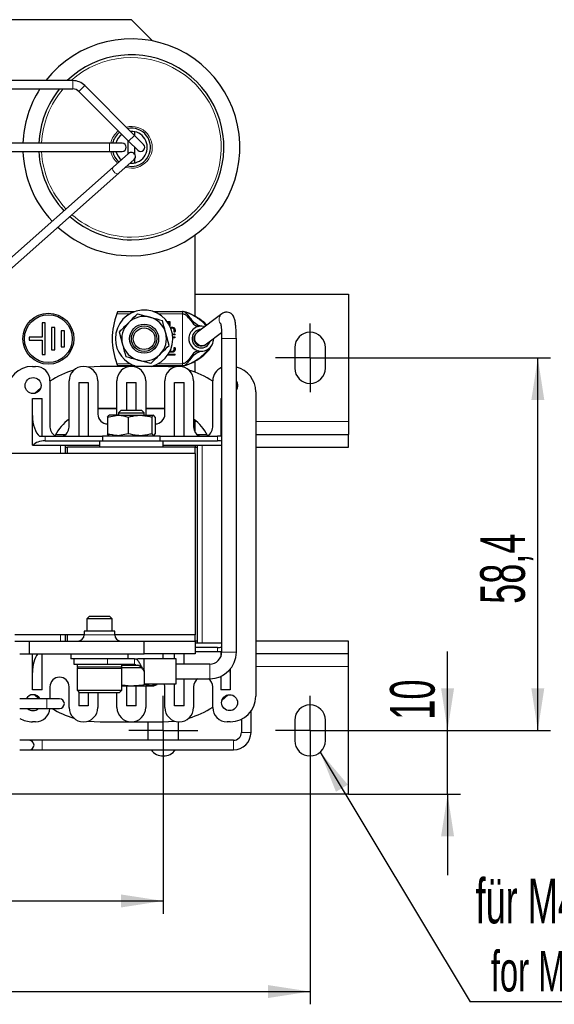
# Model space of a CAD drawing. Header units: millimetres. Extents: x 5 to 418, y 2 to 292.
# Tile 7 of 41: x 116 to 158, y 76 to 153. Entities that reach past the tile are written whole.
import ezdxf

# ---------------------------------------------------------------- set-up
doc = ezdxf.new("R2010")
doc.units = ezdxf.units.MM
doc.layers.add('SLD-0', color=7, linetype='Continuous')
doc.styles.add('SLDTEXTSTYLE0', font='TXT', dxfattribs={"width": 0.605})
doc.dimstyles.new('SLDDIMSTYLE0', dxfattribs={"dimtxt": 3.5, "dimasz": 3.302, "dimexe": 0, "dimexo": 0.0625, "dimgap": 0.875, "dimtad": 1, "dimlfac": 2, "dimrnd": 1e-09, "dimzin": 12, "dimdsep": 46, "dimtxsty": 'SLDTEXTSTYLE0', "dimsah": 1, "dimcen": 0.09, "dimadec": 0, "dimazin": 3, "dimtfac": 1, "dimtofl": 0, "dimtmove": 0, "dimatfit": 3, "dimfxl": 1, "dimfrac": 2, "dimtolj": 1, "dimtzin": 12, "dimarcsym": 0})
doc.dimstyles.new('SLDDIMSTYLE1', dxfattribs={"dimtxt": 0.18, "dimasz": 3.302, "dimexe": 0, "dimexo": 0.0625, "dimgap": 0, "dimtad": 0, "dimtih": 1, "dimtoh": 1, "dimdec": 0, "dimrnd": 1e-09, "dimzin": 0, "dimdsep": 46, "dimtxsty": 'Standard', "dimsah": 1, "dimcen": 0.09, "dimadec": 0, "dimazin": 0, "dimtfac": 3.302, "dimtdec": 0, "dimtofl": 0, "dimtmove": 0, "dimatfit": 3, "dimfxl": 1, "dimfrac": 2, "dimtolj": 1, "dimtzin": 0, "dimarcsym": 0})
doc.dimstyles.new('SLDDIMSTYLE2', dxfattribs={"dimtxt": 3.5, "dimasz": 3.302, "dimexe": 0, "dimexo": 0.0625, "dimgap": 0.875, "dimtad": 1, "dimlfac": 2, "dimrnd": 1e-09, "dimzin": 12, "dimdsep": 46, "dimtxsty": 'SLDTEXTSTYLE0', "dimsah": 1, "dimcen": 0.09, "dimadec": 0, "dimazin": 3, "dimtfac": 1, "dimtmove": 0, "dimatfit": 0, "dimfxl": 1, "dimfrac": 2, "dimtolj": 1, "dimtzin": 12, "dimarcsym": 0})

# ---------------------------------------------------------------- blocks, each defined once
blk = doc.blocks.new('_D_4')
at = {"layer": 'SLD-0', "color": 7}
for p, q in [((82.189, 96.905), (82.189, 83.34)), ((127.189, 96.905), (127.189, 83.34)), ((82.189, 84.34), (127.189, 84.34))]:
    blk.add_line(p, q, dxfattribs=at)
for points in [[(82.189, 84.34), (85.491, 83.832), (85.491, 84.848)], [(127.189, 84.34), (123.887, 84.848), (123.887, 83.832)]]:
    blk.add_solid(points, dxfattribs=at)
at = {"layer": 'SLD-0', "color": 7, "insert": (102.015, 88.852), "char_height": 3.5, "attachment_point": 1, "style": 'SLDTEXTSTYLE0'}
blk.add_mtext('90', dxfattribs=at)
blk = doc.blocks.new('_D_5')
at = {"layer": 'SLD-0', "color": 7}
for p, q in [((70.689, 96.905), (70.689, 76.241)), ((138.689, 95.005), (138.689, 76.241)), ((70.689, 77.241), (138.689, 77.241))]:
    blk.add_line(p, q, dxfattribs=at)
for points in [[(70.689, 77.241), (73.991, 76.733), (73.991, 77.749)], [(138.689, 77.241), (135.387, 77.749), (135.387, 76.733)]]:
    blk.add_solid(points, dxfattribs=at)
at = {"layer": 'SLD-0', "color": 7, "insert": (100.678, 81.753), "char_height": 3.5, "attachment_point": 1, "style": 'SLDTEXTSTYLE0'}
blk.add_mtext('136', dxfattribs=at)
blk = doc.blocks.new('_D_6')
at = {"layer": 'SLD-0', "color": 7}
for p, q in [((149.464, 97.705), (149.464, 103.895)), ((141.389, 97.705), (150.464, 97.705)), ((149.464, 92.705), (149.464, 97.705)), ((141.689, 92.705), (150.464, 92.705)), ((149.464, 92.705), (149.464, 86.355))]:
    blk.add_line(p, q, dxfattribs=at)
for points in [[(149.464, 97.705), (149.972, 101.007), (148.956, 101.007)], [(149.464, 92.705), (148.956, 89.403), (149.972, 89.403)]]:
    blk.add_solid(points, dxfattribs=at)
at = {"layer": 'SLD-0', "color": 7, "insert": (144.952, 98.547), "char_height": 3.5, "attachment_point": 1, "rotation": 90, "style": 'SLDTEXTSTYLE0'}
blk.add_mtext('10', dxfattribs=at)
blk = doc.blocks.new('_D_7')
at = {"layer": 'SLD-0', "color": 7}
for p, q in [((141.389, 126.905), (157.533, 126.905)), ((156.533, 97.705), (156.533, 126.905)), ((141.389, 97.705), (157.533, 97.705))]:
    blk.add_line(p, q, dxfattribs=at)
for points in [[(156.533, 126.905), (156.025, 123.603), (157.041, 123.603)], [(156.533, 97.705), (157.041, 101.007), (156.025, 101.007)]]:
    blk.add_solid(points, dxfattribs=at)
at = {"layer": 'SLD-0', "color": 7, "insert": (152.021, 107.626), "char_height": 3.5, "attachment_point": 1, "rotation": 90, "style": 'SLDTEXTSTYLE0'}
blk.add_mtext('58,4', dxfattribs=at)
blk = doc.blocks.new('SW_NOTE_0_2')
at = {"layer": 'SLD-0', "color": 0}
blk.add_line((14.303, 0), (0, 0), dxfattribs=at)
at = {"layer": 'SLD-0', "color": 0, "attachment_point": 1, "style": 'SLDTEXTSTYLE0'}
for s, insert, char_height in [('für M4', (0.417, 9.646), 3.5), ('for M4', (1.608, 3.981), 3.175)]:
    blk.add_mtext(s, dxfattribs=dict(at, insert=insert, char_height=char_height))
blk = doc.blocks.new('SW_CENTERMARKSYMBOL_0')
at = {"layer": 'SLD-0', "color": 0}
for p, q in [((0, 1.5), (0, 2.7)), ((0, 0), (0, 1.5)), ((-1.5, 0), (-2.7, 0)), ((0, 0), (-1.5, 0)), ((0, 0), (0, -1.5)), ((0, 0), (1.5, 0)), ((1.5, 0), (2.7, 0)), ((0, -1.5), (0, -2.7))]:
    blk.add_line(p, q, dxfattribs=at)
blk = doc.blocks.new('SW_CENTERMARKSYMBOL_2')
at = {"layer": 'SLD-0', "color": 0}
for p, q in [((0, 1.5), (0, 2.7)), ((0, 0), (0, 1.5)), ((-1.5, 0), (-2.7, 0)), ((0, 0), (-1.5, 0)), ((0, 0), (0, -1.5)), ((0, 0), (1.5, 0)), ((1.5, 0), (2.7, 0)), ((0, -1.5), (0, -2.7))]:
    blk.add_line(p, q, dxfattribs=at)
blk = doc.blocks.new('SW_CENTERMARKSYMBOL_3')
at = {"layer": 'SLD-0', "color": 0}
for p, q in [((0, 1.5), (0, 2.7)), ((0, 0), (0, 1.5)), ((-1.5, 0), (-2.7, 0)), ((0, 0), (-1.5, 0)), ((0, 0), (0, -1.5)), ((0, 0), (1.5, 0)), ((1.5, 0), (2.7, 0)), ((0, -1.5), (0, -2.7))]:
    blk.add_line(p, q, dxfattribs=at)
blk = doc.blocks.new('SW_CENTERMARKSYMBOL_7')
at = {"layer": 'SLD-0', "color": 0}
for p, q in [((0, 1.5), (0, 2.7)), ((0, 0), (0, 1.5)), ((-1.5, 0), (-2.7, 0)), ((0, 0), (-1.5, 0)), ((0, 0), (0, -1.5)), ((0, 0), (1.5, 0)), ((1.5, 0), (2.7, 0)), ((0, -1.5), (0, -2.7))]:
    blk.add_line(p, q, dxfattribs=at)
blk = doc.blocks.new('SW_CENTERMARKSYMBOL_8')
at = {"layer": 'SLD-0', "color": 0}
for p, q in [((0, 1.5), (0, 2.7)), ((0, 0), (0, 1.5)), ((-1.5, 0), (-2.7, 0)), ((0, 0), (-1.5, 0)), ((0, 0), (0, -1.5)), ((0, 0), (1.5, 0)), ((1.5, 0), (2.7, 0)), ((0, -1.5), (0, -2.7))]:
    blk.add_line(p, q, dxfattribs=at)

msp = doc.modelspace()

# ---------------------------------------------------------------- linework, layer by layer
at = {"color": 7, "linetype": 'Continuous', "lineweight": 25}
for p, q in [((124.6888, 153.4047), (84.6888, 153.4047)), ((126.3534, 151.7401), (124.6888, 153.4047)), ((120.0996, 148.6297), (89.278, 148.6297)), ((124.9365, 144.3416), (121.0365, 148.2416)), ((89.278, 147.9797), (120.0996, 147.9797)), ((120.5769, 147.782), (124.4769, 143.882)), ((125.6436, 143.6345), (124.9365, 144.3416)), ((124.9388, 144.6294), (124.9388, 144.3393)), ((122.9638, 143.7297), (106.4138, 143.7297)), ((123.9638, 143.7297), (122.9638, 143.7297)), ((124.4388, 142.8924), (124.4388, 143.92)), ((124.4769, 143.882), (125.184, 143.1749)), ((106.4138, 143.0797), (122.9638, 143.0797)), ((122.9638, 143.0797), (123.9638, 143.0797)), ((124.4733, 142.9229), (123.2644, 141.8516)), ((124.9388, 143.42), (124.9388, 142.8873)), ((123.6956, 141.3651), (124.9044, 142.4364)), ((124.5908, 142.1585), (124.6888, 142.1547)), ((124.9388, 142.472), (124.9388, 142.1799)), ((123.2644, 141.8516), (113.7285, 133.4003)), ((114.1596, 132.9138), (123.6956, 141.3651)), ((124.3485, 141.9438), (124.6888, 141.9047)), ((129.6888, 130.1408), (129.6888, 136.5308)), ((129.6888, 131.9047), (141.6888, 131.9047)), ((141.6888, 131.9047), (141.6888, 121.9047)), ((123.6159, 130.5297), (124.9493, 130.5297)), ((126.4283, 130.5297), (128.6888, 130.5297)), ((117.9388, 129.6547), (117.6888, 129.6547)), ((117.6888, 129.6547), (117.6888, 128.5297)), ((117.9388, 127.1547), (117.9388, 129.6547)), ((125.1745, 130.3588), (126.1493, 130.093)), ((127.498, 129.7423), (127.7132, 129.7423)), ((127.5362, 129.6891), (127.6606, 129.6891)), ((127.6606, 129.6891), (127.6606, 129.4885)), ((127.7132, 129.7423), (127.7132, 129.3868)), ((131.7861, 130.3622), (129.8739, 128.9066)), ((118.6888, 129.2797), (118.4388, 129.2797)), ((118.4388, 129.2797), (118.4388, 127.5297)), ((118.6888, 127.5297), (118.6888, 129.2797)), ((119.4388, 129.0297), (119.1888, 129.0297)), ((119.1888, 129.0297), (119.1888, 127.7797)), ((119.4388, 127.7797), (119.4388, 129.0297)), ((123.7393, 128.9363), (123.9965, 127.9593)), ((127.8466, 129.2977), (127.921, 129.2977)), ((127.921, 129.2226), (127.8466, 129.2226)), ((128.0337, 128.961), (128.0337, 129.1106)), ((128.1089, 129.1106), (128.1089, 128.961)), ((129.8739, 128.9066), (129.8156, 128.8622)), ((130.5704, 127.9915), (131.7522, 128.8911)), ((117.6888, 128.5297), (116.6888, 128.5297)), ((116.6888, 128.5297), (116.6888, 128.2797)), ((116.6888, 128.2797), (117.6888, 128.2797)), ((117.6888, 128.2797), (117.6888, 127.1547)), ((127.6383, 127.873), (127.3812, 128.8501)), ((127.9342, 128.5484), (128.0713, 128.5484)), ((128.0713, 128.4733), (127.9378, 128.4733)), ((128.0337, 128.7739), (128.0713, 128.7739)), ((128.0713, 128.6987), (128.0337, 128.6987)), ((131.7638, 128.4114), (131.7638, 103.8297)), ((132.9138, 103.8297), (132.9138, 128.4114)), ((118.4388, 127.5297), (118.6888, 127.5297)), ((119.1888, 127.7797), (119.4388, 127.7797)), ((127.921, 127.349), (127.6758, 127.349)), ((127.7139, 127.4241), (127.921, 127.4241)), ((128.0337, 127.5368), (128.0337, 127.6864)), ((128.1089, 127.6864), (128.1089, 127.5368)), ((130.5121, 127.9471), (130.5704, 127.9915)), ((137.4888, 127.7047), (137.4888, 126.1047)), ((139.8888, 126.1047), (139.8888, 127.7047)), ((117.6888, 127.1547), (117.9388, 127.1547)), ((126.2031, 126.4505), (125.2284, 126.7163)), ((128.0713, 127.1243), (127.539, 127.1243)), ((127.5888, 127.1994), (128.0713, 127.1994)), ((129.6888, 125.7698), (129.6888, 126.6609)), ((116.9388, 126.2297), (117.1888, 126.2297)), ((122.2388, 126.2297), (121.3023, 126.1693)), ((127.1388, 126.2297), (122.2388, 126.2297)), ((124.9493, 126.2797), (123.6159, 126.2797)), ((128.6888, 126.2797), (126.4283, 126.2797)), ((128.0754, 126.1693), (127.1388, 126.2297)), ((118.3138, 125.1047), (118.3138, 121.4797)), ((119.8138, 121.4797), (119.8138, 125.1047)), ((122.0638, 125.1047), (122.0638, 122.4797)), ((123.5638, 122.4797), (123.5638, 125.1047)), ((125.8138, 125.1047), (125.8138, 122.4797)), ((127.3138, 122.4797), (127.3138, 125.1047)), ((129.5638, 125.1047), (129.5638, 121.4797)), ((131.0638, 121.4797), (131.0638, 125.1047)), ((117.5897, 124.5578), (117.1002, 124.1147)), ((120.5638, 124.9797), (121.3138, 124.9797)), ((120.5638, 124.9797), (120.5638, 120.7547)), ((121.3138, 124.9797), (121.3138, 120.7547)), ((124.3138, 124.9797), (125.0638, 124.9797)), ((124.3138, 124.9797), (124.3138, 122.8047)), ((125.0638, 122.8047), (125.0638, 124.9797)), ((128.0638, 120.7547), (128.0638, 124.9797)), ((128.0638, 124.9797), (128.8138, 124.9797)), ((128.8138, 120.7547), (128.8138, 124.9797)), ((116.9388, 122.3774), (116.9388, 123.7297)), ((116.9388, 123.7297), (117.6888, 123.7297)), ((117.6888, 120.7547), (117.6888, 123.7297)), ((131.6888, 123.7297), (131.6888, 120.7547)), ((131.6888, 123.7297), (131.7638, 123.7297)), ((134.4388, 124.2297), (134.4388, 100.3797)), ((122.2388, 122.9297), (122.0638, 122.9258)), ((123.5638, 122.9297), (122.2388, 122.9297)), ((123.9036, 122.8047), (123.6888, 122.5899)), ((123.9036, 122.8047), (125.4741, 122.8047)), ((125.6888, 122.5899), (125.4741, 122.8047)), ((127.1388, 122.9297), (125.8138, 122.9297)), ((127.3138, 122.9258), (127.1388, 122.9297)), ((116.9388, 120.0547), (116.9388, 122.3774)), ((122.8267, 122.2484), (123.632, 122.4047)), ((122.8267, 122.2484), (122.9524, 122.4047)), ((122.8267, 122.2484), (122.8267, 120.961)), ((123.632, 122.4047), (122.9389, 122.4047)), ((123.5601, 122.4047), (123.5638, 122.4797)), ((123.632, 122.4047), (125.3684, 122.4047)), ((123.6888, 122.5899), (123.6888, 122.4047)), ((123.6888, 122.5899), (125.6888, 122.5899)), ((124.4373, 122.2484), (124.4373, 120.961)), ((125.3684, 122.4047), (126.4252, 122.4047)), ((125.6888, 122.4047), (125.6888, 122.5899)), ((125.8138, 122.4797), (125.8176, 122.4047)), ((126.2994, 122.2484), (126.2994, 120.961)), ((126.551, 122.2484), (126.4252, 122.4047)), ((126.551, 122.2484), (126.551, 120.961)), ((129.6888, 121.0651), (129.6888, 122.0115)), ((141.6888, 121.9047), (141.6888, 120.9047)), ((117.5029, 120.7547), (117.9388, 120.7547)), ((117.9388, 120.7547), (122.4388, 120.7547)), ((117.9388, 120.4047), (122.1888, 120.4047)), ((118.7604, 120.9047), (119.5454, 120.9047)), ((122.1888, 120.4047), (122.1888, 119.9047)), ((122.1888, 120.4047), (126.8669, 120.4047)), ((122.4388, 120.8047), (122.4388, 120.4047)), ((122.4388, 120.8047), (126.9388, 120.8047)), ((124.4373, 120.961), (123.632, 120.8047)), ((126.2994, 120.961), (126.4252, 120.8047)), ((126.8669, 120.4047), (127.1888, 120.4047)), ((126.9388, 120.4047), (126.9388, 120.8047)), ((126.9388, 120.7547), (131.4388, 120.7547)), ((127.1888, 119.9047), (127.1888, 120.4047)), ((127.1888, 120.4047), (131.4388, 120.4047)), ((129.8323, 120.9047), (130.6172, 120.9047)), ((131.7638, 120.7547), (131.4388, 120.7547)), ((134.4388, 120.9047), (141.6888, 120.9047)), ((141.6888, 119.9047), (141.6888, 120.9047)), ((116.9388, 120.0547), (117.0021, 120.0547)), ((117.0021, 120.0547), (122.1888, 120.0547)), ((119.5388, 119.4047), (119.5388, 120.0547)), ((119.5388, 119.9047), (119.6888, 119.9047)), ((119.6888, 119.4047), (119.6888, 119.9047)), ((129.6888, 119.9047), (119.6888, 119.9047)), ((127.1888, 120.0547), (131.7638, 120.0547)), ((129.6888, 120.0547), (129.6888, 119.9047)), ((129.6888, 119.9047), (129.8388, 119.9047)), ((129.6888, 119.4047), (129.6888, 119.9047)), ((129.8388, 120.0547), (129.8388, 104.5547)), ((134.4388, 119.9047), (141.6888, 119.9047)), ((129.6888, 119.4047), (113.9388, 119.4047)), ((129.6888, 119.4047), (129.6888, 105.2047)), ((121.4036, 106.6547), (121.1888, 106.4399)), ((121.4036, 106.6547), (122.9741, 106.6547)), ((123.1888, 106.4399), (122.9741, 106.6547)), ((121.1888, 106.4399), (121.1888, 105.4797)), ((123.1888, 106.4399), (121.1888, 106.4399)), ((123.1888, 105.4797), (123.1888, 106.4399)), ((120.9938, 105.2047), (115.5638, 105.2047)), ((119.5388, 104.7047), (119.5388, 105.2047)), ((119.6888, 104.7047), (119.6888, 105.2047)), ((120.9938, 105.4797), (120.9938, 105.2047)), ((123.3838, 105.4797), (120.9938, 105.4797)), ((123.3838, 105.2047), (123.3838, 105.4797)), ((129.6888, 105.2047), (123.3838, 105.2047)), ((129.6888, 104.7047), (129.6888, 105.2047)), ((115.5638, 104.7047), (116.6888, 104.7047)), ((116.6888, 104.7047), (125.6888, 104.7047)), ((116.6888, 104.7047), (116.6888, 103.7047)), ((125.6888, 103.7047), (125.6888, 104.7047)), ((125.6888, 104.7047), (129.6888, 104.7047)), ((129.6888, 104.7047), (129.6888, 103.7047)), ((129.8388, 104.7047), (129.6888, 104.7047)), ((131.7638, 104.5547), (129.6888, 104.5547)), ((131.4388, 104.2047), (129.6888, 104.2047)), ((141.6888, 104.7047), (134.4388, 104.7047)), ((141.6888, 103.7047), (141.6888, 104.7047)), ((115.9388, 103.7047), (116.6888, 103.7047)), ((116.6888, 103.7047), (125.6888, 103.7047)), ((116.9388, 102.2319), (116.9388, 103.7047)), ((117.6888, 100.8797), (117.6888, 103.7047)), ((119.9388, 103.7047), (119.9388, 103.3047)), ((124.4388, 103.3047), (124.4388, 103.7047)), ((129.6888, 103.7047), (125.6888, 103.7047)), ((127.1888, 103.3047), (127.1888, 103.7047)), ((128.0638, 103.3047), (128.0638, 103.7047)), ((128.8138, 102.9047), (128.8138, 103.7047)), ((131.4388, 103.8547), (129.6888, 103.8547)), ((131.7638, 103.8547), (131.4388, 103.8547)), ((131.6888, 103.8547), (131.6888, 103.4648)), ((141.6888, 103.7047), (134.4388, 103.7047)), ((141.6888, 102.7047), (141.6888, 103.7047)), ((122.1888, 103.3047), (119.9388, 103.3047)), ((120.1888, 103.3047), (120.1888, 102.9047)), ((120.1888, 102.9047), (122.8162, 102.9047)), ((120.4388, 102.9047), (120.4388, 102.6547)), ((122.1888, 102.6547), (120.4388, 102.6547)), ((123.795, 103.3047), (122.1888, 103.3047)), ((123.9388, 102.6547), (122.1888, 102.6547)), ((122.8162, 102.9047), (124.9394, 102.9047)), ((124.9394, 103.3047), (123.795, 103.3047)), ((123.9388, 102.6547), (123.9388, 102.9047)), ((124.6888, 102.8047), (123.9388, 102.8047)), ((125.2575, 102.8047), (124.6888, 102.8047)), ((124.9394, 102.9047), (125.052, 102.8807)), ((125.6788, 103.3047), (125.1888, 103.3047)), ((128.1888, 103.3047), (125.6788, 103.3047)), ((128.1888, 101.3554), (128.1888, 103.3047)), ((130.8388, 102.9047), (128.1888, 102.9047)), ((141.6888, 92.7047), (141.6888, 102.7047)), ((116.9388, 100.8797), (116.9388, 102.2319)), ((120.4388, 102.5547), (120.4388, 100.8547)), ((125.4782, 102.6047), (123.9254, 102.6047)), ((123.9388, 100.8547), (123.9388, 102.5547)), ((125.6762, 102.383), (125.6529, 102.416)), ((125.6888, 102.3712), (125.6888, 101.3554)), ((131.6888, 101.9368), (131.6888, 100.8797)), ((132.4388, 102.5084), (132.4388, 102.2319)), ((132.4388, 102.2319), (132.4388, 100.8797)), ((118.3138, 101.1297), (118.3138, 100.1797)), ((119.8138, 99.5047), (119.8138, 101.1297)), ((123.9388, 101.2759), (124.6888, 101.2047)), ((123.9388, 101.2047), (124.6888, 101.2047)), ((124.3138, 101.2047), (124.3138, 99.6297)), ((124.6888, 101.2047), (126.2044, 101.2047)), ((125.0638, 99.6297), (125.0638, 101.2047)), ((125.6888, 101.3554), (128.1888, 101.3554)), ((125.6992, 101.3554), (125.6992, 101.3032)), ((126.2044, 101.2047), (125.6992, 101.3032)), ((125.8176, 101.2047), (125.8138, 101.1297)), ((125.8138, 101.1297), (125.8138, 99.5047)), ((126.7095, 101.3032), (126.2044, 101.2047)), ((126.2044, 101.2047), (126.4388, 101.2047)), ((126.4388, 101.2047), (126.7095, 101.3032)), ((126.7095, 101.3554), (126.7095, 101.3032)), ((127.3138, 101.1297), (127.279, 101.3554)), ((127.3138, 99.5047), (127.3138, 101.1297)), ((128.0638, 99.6297), (128.0638, 101.3554)), ((128.1888, 101.7547), (130.8388, 101.7547)), ((128.8138, 99.6297), (128.8138, 101.7547)), ((129.5638, 101.1297), (129.5638, 99.5047)), ((131.0638, 99.5047), (131.0638, 101.1297)), ((117.6888, 100.8797), (116.9388, 100.8797)), ((117.1002, 100.4947), (117.4388, 100.1797)), ((120.4388, 100.8547), (120.6388, 100.6547)), ((120.4388, 100.8547), (123.9388, 100.8547)), ((120.5638, 100.7297), (120.5638, 99.6297)), ((123.7388, 100.6547), (120.6388, 100.6547)), ((121.3138, 100.6547), (121.3138, 99.6297)), ((122.0638, 100.6547), (122.0638, 99.5047)), ((123.5638, 99.5047), (123.5638, 100.6547)), ((123.7388, 100.6547), (123.9388, 100.8547)), ((132.4388, 100.8797), (131.6888, 100.8797)), ((131.7879, 100.0515), (132.2775, 100.4947)), ((118.0638, 100.1797), (115.9388, 100.1797)), ((119.0638, 100.1797), (118.0638, 100.1797)), ((121.3138, 99.6297), (120.5638, 99.6297)), ((125.0638, 99.6297), (124.3138, 99.6297)), ((128.8138, 99.6297), (128.0638, 99.6297)), ((115.9388, 99.4297), (118.0638, 99.4297)), ((118.0638, 99.4297), (119.0638, 99.4297)), ((134.0638, 97.5547), (134.0638, 99.2137)), ((117.1888, 98.3797), (116.9388, 98.3797)), ((121.3023, 98.44), (122.2388, 98.3797)), ((122.2388, 98.3797), (127.1388, 98.3797)), ((125.9888, 98.3797), (125.9888, 96.9297)), ((127.1388, 98.3797), (128.0754, 98.44)), ((128.3888, 96.9297), (128.3888, 98.3808)), ((132.4388, 98.3797), (132.1888, 98.3797)), ((133.3138, 98.5812), (133.3138, 97.5547)), ((137.4888, 98.5047), (137.4888, 96.9047)), ((139.8888, 96.9047), (139.8888, 98.5047)), ((116.6888, 96.9297), (115.9388, 96.9297)), ((117.6888, 96.9297), (116.6888, 96.9297)), ((132.6888, 96.9297), (117.6888, 96.9297)), ((115.9435, 96.1797), (116.6888, 96.1797)), ((116.6888, 96.1797), (117.6888, 96.1797)), ((117.6888, 96.1797), (132.6888, 96.1797)), ((141.6888, 92.7047), (67.6888, 92.7047))]:
    msp.add_line(p, q, dxfattribs=at)
at = {"color": 7, "linetype": 'Continuous', "lineweight": 18}
for p, q in [((120.0996, 147.9797), (120.0996, 148.6297)), ((120.5769, 147.782), (121.0365, 148.2416)), ((124.4769, 143.882), (124.9365, 144.3416)), ((122.9638, 143.7297), (122.9638, 143.4047)), ((122.9638, 143.4047), (122.9638, 143.0797)), ((124.5809, 130.363), (123.5493, 130.363)), ((128.6888, 130.363), (126.7967, 130.363)), ((128.6888, 126.4463), (128.6888, 130.363)), ((132.4138, 128.4114), (131.7638, 128.4114)), ((132.9138, 128.4114), (132.4138, 128.4114)), ((123.5493, 126.4463), (124.5809, 126.4463)), ((126.7967, 126.4463), (128.6888, 126.4463)), ((123.5638, 122.9047), (122.0638, 122.9047)), ((127.3138, 122.9047), (125.8138, 122.9047)), ((129.6888, 121.9047), (129.8127, 121.9047)), ((134.4388, 121.9047), (141.6888, 121.9047)), ((117.9388, 120.4047), (117.9388, 120.7547)), ((131.4388, 120.4047), (131.4388, 120.7547)), ((119.1388, 120.0547), (119.1388, 119.4047)), ((130.2388, 104.5547), (130.2388, 120.0547)), ((119.1388, 105.2047), (119.1388, 104.7047)), ((123.3838, 105.2047), (120.9938, 105.2047)), ((131.4388, 104.2047), (131.4388, 103.8547)), ((132.4138, 103.8297), (131.7638, 103.8297)), ((132.9138, 103.8297), (132.4138, 103.8297)), ((122.8162, 102.9047), (122.8162, 103.3047)), ((124.9394, 103.3047), (124.9394, 102.9047)), ((130.8388, 102.2547), (130.8388, 102.9047)), ((141.6888, 102.7047), (134.4388, 102.7047)), ((123.9388, 102.5547), (120.4388, 102.5547)), ((125.6529, 102.416), (125.6562, 102.4552)), ((125.6788, 102.4316), (125.6788, 102.4201)), ((130.8388, 101.7547), (130.8388, 102.2547)), ((118.0638, 99.4297), (118.0638, 100.1797)), ((134.0638, 97.5547), (133.3138, 97.5547)), ((117.6888, 96.1797), (117.6888, 96.9297)), ((132.6888, 96.1797), (132.6888, 96.9297))]:
    msp.add_line(p, q, dxfattribs=at)
at = {"color": 7, "linetype": 'Continuous', "lineweight": 18, "flags": 128}
for points in [[(123.2644, 141.8516), (123.2293, 141.8001), (123.2187, 141.709), (123.2479, 141.6025), (123.3125, 141.497), (123.4025, 141.4084)], [(123.4025, 141.4084), (123.5044, 141.3502), (123.6025, 141.3314), (123.682, 141.3547), (123.6956, 141.3651)], [(124.2224, 141.832), (124.2463, 141.8252), (124.6888, 141.7643)]]:
    msp.add_lwpolyline(points, dxfattribs=at)
at = {"color": 7, "linetype": 'Continuous', "lineweight": 25, "flags": 128}
for points in [[(132.9138, 125.0688), (132.9662, 124.9688), (133.0138, 124.7297)], [(133.0138, 124.7297), (132.9662, 124.4905), (132.9138, 124.3906)]]:
    msp.add_lwpolyline(points, dxfattribs=at)
at = {"color": 7, "linetype": 'Continuous', "lineweight": 25}
for centre, radius in [((118.1888, 128.4047), 2), ((118.1888, 128.4047), 1.875), ((125.6888, 128.4047), 1.1387), ((125.6888, 128.4047), 1), ((125.6888, 128.4047), 0.85), ((116.9888, 124.7297), 0.625), ((132.3888, 99.8797), 0.625)]:
    msp.add_circle(centre, radius, dxfattribs=at)
for centre, radius, start, end in [((124.6888, 143.4047), 8.5, 270, 142.069448), ((124.6888, 143.4047), 7.25, 270, 133.888551), ((120.0996, 147.3047), 1.325, 45, 90), ((124.6888, 143.4047), 8.5, 147.436412, 177.808745), ((124.6888, 143.4047), 7.25, 140.873514, 177.430708), ((120.0996, 147.3047), 0.675, 45, 90), ((124.6888, 143.4047), 1.5, 127.813376, 167.486675), ((124.6888, 143.4047), 1.25, 126.366007, 164.929938), ((124.6888, 143.4047), 1.5, 270, 101.052367), ((124.6888, 143.4047), 1.25, 270, 92.923524), ((123.9638, 143.4047), 0.325, 0, 90), ((125.4138, 143.4047), 0.325, 225, 45), ((124.6888, 143.4047), 8.5, 182.191255, 223.015909), ((124.6888, 143.4047), 7.25, 182.569292, 223.268876), ((124.6888, 143.4047), 1.5, 192.513325, 229.88951), ((124.6888, 143.4047), 1.25, 195.070062, 231.573343), ((123.9638, 143.4047), 0.325, 270, 0), ((124.6888, 142.6797), 0.325, 23.95069, 131.549105), ((124.6888, 142.6797), 0.325, 311.549105, 23.95069), ((124.6888, 143.4047), 7.25, 228.421951, 270), ((124.6888, 143.4047), 8.5, 227.407392, 270), ((125.6888, 128.4047), 2.25, 284.835112, 180), ((128.6888, 128.4047), 5.5, 159.14154, 200.85846), ((125.6888, 128.4047), 1.75, 134.745224, 194.745224), ((125.6888, 128.4047), 1.75, 74.745224, 134.745224), ((125.6888, 128.4047), 1.75, 14.745224, 74.745224), ((130.1638, 128.4047), 0.975, 73.417091, 180), ((130.1638, 128.4047), 0.725, 89.754763, 344.801789), ((138.6888, 127.7047), 1.2, 0, 180), ((125.6888, 128.4047), 2.25, 180, 255.164888), ((125.6888, 128.4047), 1.75, 314.745224, 14.745224), ((130.1638, 128.4047), 0.975, 180, 1.139461), ((130.1638, 128.4047), 0.575, 127.278276, 307.278276), ((125.6888, 128.4047), 1.75, 194.745224, 254.745224), ((125.6888, 128.4047), 1.75, 254.745224, 314.745224), ((116.9388, 124.2297), 2, 90, 180), ((117.1888, 125.1047), 1.125, 0, 90), ((122.2388, 118.9297), 7.3, 106.406259, 122.52525), ((120.9388, 125.1047), 1.125, 0, 180), ((124.6888, 125.1047), 1.125, 0, 180), ((128.4388, 125.1047), 1.125, 360, 180), ((127.1388, 118.9297), 7.3, 57.47475, 73.593741), ((132.1888, 125.1047), 1.125, 112.196101, 180), ((132.4388, 124.2297), 2, 0, 76.260965), ((138.6888, 126.1047), 1.2, 180, 0), ((122.2388, 118.9297), 4, 127.318845, 151.843234), ((122.8138, 122.4797), 0.75, 180, 270.981554), ((126.5638, 122.4797), 0.75, 269.018446, 360), ((127.1388, 118.9297), 4, 28.156766, 52.681155), ((119.0638, 121.4797), 0.75, 180, 255.164888), ((119.0638, 121.4797), 0.75, 284.835112, 0), ((130.3138, 121.4797), 0.75, 180, 255.164888), ((130.3138, 121.4797), 0.75, 284.835112, 360), ((120.4938, 105.2047), 0.5, 270, 0), ((123.8838, 105.2047), 0.5, 180, 270), ((130.8388, 103.8297), 0.925, 270, 0), ((130.8388, 103.8297), 2.075, 270, 0), ((120.5388, 102.5547), 0.1, 90, 180), ((123.8388, 102.5547), 0.1, 0, 90), ((119.0638, 101.1297), 0.75, 0, 180), ((130.3138, 101.1297), 0.75, 123.55731, 180), ((130.3138, 101.1297), 0.75, 360, 56.44269), ((116.9888, 99.8797), 0.625, 28.685402, 151.314598), ((132.4388, 100.3797), 2, 270, 0), ((119.0638, 99.8047), 0.375, 270, 90), ((138.6888, 98.5047), 1.2, 0, 180), ((116.9888, 99.8797), 0.625, 226.05448, 313.94552), ((117.1888, 99.5047), 1.125, 270, 356.177446), ((122.2388, 105.6797), 7.3, 238.88861, 253.593741), ((120.9388, 99.5047), 1.125, 180, 0), ((124.6888, 99.5047), 1.125, 180, 0), ((128.4388, 99.5047), 1.125, 180, 360), ((127.1388, 105.6797), 7.3, 286.406259, 302.52525), ((132.1888, 99.5047), 1.125, 180, 270), ((116.9388, 100.3797), 2, 240, 270), ((132.6888, 97.5547), 0.625, 270, 0), ((132.6888, 97.5547), 1.375, 270, 0), ((116.6888, 96.5547), 0.375, 270, 90), ((138.6888, 96.9047), 1.2, 180, 0), ((127.1888, 96.9047), 1.2, 217.1689, 322.8311)]:
    msp.add_arc(centre, radius, start, end, dxfattribs=at)
at = {"color": 7, "linetype": 'Continuous', "lineweight": 18}
for centre, radius, start, end in [((124.6888, 143.4047), 7.0395, 270, 132.077445), ((124.6888, 143.4047), 7.0395, 139.465661, 177.353827), ((124.6888, 143.4047), 1.6403, 128.431028, 168.572322), ((124.6888, 143.4047), 1.6403, 270, 104.292139), ((124.6888, 143.4047), 7.0395, 182.646173, 223.320317), ((124.6888, 143.4047), 1.6403, 191.427678, 229.171547), ((124.6888, 143.4047), 7.0395, 228.6285, 270), ((132.1346, 129.9099), 0.5709, 127.277539, 211.409169), ((130.2261, 128.452), 0.575, 127.77106, 306.785493)]:
    msp.add_arc(centre, radius, start, end, dxfattribs=at)
at = {"color": 7, "linetype": 'Continuous', "lineweight": 25}
for centre, major_axis, ratio, start_param, end_param in [((117.9388, 122.3774), (0, 1.803), 0.5546218, 1.5707963, 2.6905658), ((117.9388, 119.8662), (1, 0), 0.5384615, 1.5707963, 2.7840215), ((131.4388, 119.8662), (1, 0), 0.5384615, 1.2397846, 1.5707963), ((131.4388, 104.7431), (1, 0), 0.5384615, 4.712389, 5.0434007), ((117.9388, 102.2319), (0, 1.803), 0.5546218, 0.6149423, 1.5707963), ((131.4388, 102.2319), (0, 1.803), 0.5546218, 4.712389, 4.8591138)]:
    msp.add_ellipse(centre, major_axis=major_axis, ratio=ratio, start_param=start_param, end_param=end_param, dxfattribs=at)
for points, knots in [([(123.6159, 130.5297), (123.6152, 130.528), (123.6138, 130.5247), (123.6032, 130.4992), (123.5877, 130.4611), (123.5688, 130.4137), (123.5555, 130.3792), (123.5493, 130.363)], [0, 0, 0, 0, 0.1951654, 0.3900866, 0.5916711, 0.80804, 1, 1, 1, 1]), ([(130.1638, 129.3797), (130.0146, 129.4227), (129.7151, 129.509), (129.3993, 129.9195), (129.1441, 130.2652), (128.9184, 130.4599), (128.7874, 130.5207), (128.7203, 130.5268), (128.6888, 130.5297)], [0, 0, 0, 0, 0.2991717, 0.6003968, 0.8491268, 0.9362632, 0.9700471, 1, 1, 1, 1]), ([(130.5458, 129.4181), (130.4758, 129.4973), (130.2119, 129.796), (129.7925, 130.0795), (129.3441, 130.3321), (129.1039, 130.4381), (128.9219, 130.4952), (128.8036, 130.5231), (128.7242, 130.5276), (128.6888, 130.5297)], [0, 0, 0, 0, 0.1536917, 0.5795139, 0.7371045, 0.8658368, 0.9198747, 0.9642775, 1, 1, 1, 1]), ([(130.598, 129.4578), (130.5884, 129.4717), (130.4382, 129.6881), (129.9477, 130.0041), (129.385, 130.3382), (129.0511, 130.4506), (128.9644, 130.4798)], [0, 0, 0, 0, 0.0323707, 0.5049366, 0.8714742, 1, 1, 1, 1]), ([(132.9138, 128.4114), (132.9134, 128.4845), (132.9123, 128.6982), (132.8997, 129.0457), (132.8718, 129.422), (132.8279, 129.7515), (132.7785, 129.9722), (132.7, 130.1596), (132.5891, 130.3133), (132.418, 130.439), (132.1931, 130.5007), (131.9617, 130.4729), (131.8398, 130.3961), (131.7861, 130.3622)], [0, 0, 0, 0, 0.0651535, 0.1902371, 0.3166285, 0.4464654, 0.5884337, 0.6612842, 0.7253618, 0.7920759, 0.8622593, 0.9393192, 1, 1, 1, 1]), ([(123.7393, 128.9363), (123.783, 128.9797), (124.0166, 129.2112), (124.2595, 129.4519), (124.4569, 129.6476)], [0, 0, 0, 0, 0.1873629, 1, 1, 1, 1]), ([(124.4569, 129.6476), (124.5087, 129.6989), (124.7515, 129.9395), (124.9882, 130.1742), (125.1745, 130.3588)], [0, 0, 0, 0, 0.213336, 1, 1, 1, 1]), ([(126.1493, 130.093), (126.1724, 130.0867), (126.5015, 129.9969), (126.8241, 129.909), (127.124, 129.8272)], [0, 0, 0, 0, 0.0701742, 1, 1, 1, 1]), ([(127.3812, 128.8501), (127.3751, 128.8732), (127.2883, 129.2032), (127.2032, 129.5265), (127.124, 129.8272)], [0, 0, 0, 0, 0.0701742, 1, 1, 1, 1]), ([(128.6888, 130.363), (128.7202, 130.3603), (128.786, 130.3548), (128.8757, 130.3153), (128.9598, 130.2608), (129.1484, 130.0958), (129.3676, 129.7961), (129.6371, 129.4257), (129.8636, 129.3828), (129.9762, 129.3614)], [0, 0, 0, 0, 0.0324222, 0.0681322, 0.1096961, 0.1578891, 0.4074286, 0.7056082, 1, 1, 1, 1]), ([(127.742, 129.2665), (127.7422, 129.2666), (127.7589, 129.2822), (127.7965, 129.2943), (127.8328, 129.2968), (127.8466, 129.2977)], [0, 0, 0, 0, 0.0058784, 0.6209639, 1, 1, 1, 1]), ([(127.8466, 129.2226), (127.8338, 129.2217), (127.8087, 129.2199), (127.7878, 129.2059), (127.7775, 129.199)], [0, 0, 0, 0, 0.5079829, 1, 1, 1, 1]), ([(127.921, 129.2977), (127.942, 129.296), (127.984, 129.2925), (128.0388, 129.2603), (128.0827, 129.2134), (128.1062, 129.1602), (128.1082, 129.124), (128.1089, 129.1106)], [0, 0, 0, 0, 0.2126115, 0.4259996, 0.6303965, 0.8634584, 1, 1, 1, 1]), ([(128.0337, 129.1106), (128.0327, 129.1231), (128.0306, 129.1483), (128.0114, 129.1811), (127.9835, 129.207), (127.9515, 129.221), (127.9296, 129.2221), (127.921, 129.2226)], [0, 0, 0, 0, 0.2120131, 0.4248474, 0.627666, 0.8551177, 1, 1, 1, 1]), ([(128.0713, 128.9234), (128.0657, 128.9238), (128.0577, 128.9242), (128.0484, 128.9284), (128.0429, 128.9326), (128.0387, 128.9381), (128.0345, 128.9474), (128.0341, 128.9554), (128.0337, 128.961)], [0, 0, 0, 0, 0.27317731, 0.38987871, 0.5, 0.61012129, 0.72682269, 1, 1, 1, 1]), ([(128.1089, 128.961), (128.1086, 128.9554), (128.1081, 128.9474), (128.1039, 128.9381), (128.0997, 128.9326), (128.0942, 128.9284), (128.0849, 128.9242), (128.0769, 128.9238), (128.0713, 128.9234)], [0, 0, 0, 0, 0.27317731, 0.38987871, 0.5, 0.61012129, 0.72682269, 1, 1, 1, 1]), ([(131.6726, 129.6324), (131.6732, 129.6305), (131.6751, 129.6252), (131.6933, 129.5473), (131.7171, 129.3873), (131.7416, 129.1288), (131.7601, 128.7931), (131.7625, 128.5411), (131.7638, 128.4114)], [0, 0, 0, 0, 0.0719158, 0.1937937, 0.3634015, 0.5604627, 0.773812, 1, 1, 1, 1]), ([(127.9962, 128.7363), (127.9965, 128.7419), (127.9969, 128.7499), (128.0012, 128.7592), (128.0054, 128.7647), (128.0108, 128.7689), (128.0202, 128.7731), (128.0281, 128.7735), (128.0337, 128.7739)], [0, 0, 0, 0, 0.2731773, 0.3898787, 0.5, 0.6101213, 0.7268227, 1, 1, 1, 1]), ([(128.0337, 128.6987), (128.0281, 128.699), (128.0202, 128.6995), (128.0108, 128.7037), (128.0054, 128.7079), (128.0012, 128.7134), (127.9969, 128.7227), (127.9965, 128.7307), (127.9962, 128.7363)], [0, 0, 0, 0, 0.2731773, 0.3898787, 0.5, 0.6101213, 0.7268227, 1, 1, 1, 1]), ([(128.0713, 128.7739), (128.0769, 128.7735), (128.0849, 128.7731), (128.0942, 128.7689), (128.0997, 128.7647), (128.1039, 128.7592), (128.1081, 128.7499), (128.1086, 128.7419), (128.1089, 128.7363)], [0, 0, 0, 0, 0.2731773, 0.3898787, 0.5, 0.6101213, 0.7268227, 1, 1, 1, 1]), ([(128.1089, 128.7363), (128.1086, 128.7307), (128.1081, 128.7227), (128.1039, 128.7134), (128.0997, 128.7079), (128.0942, 128.7037), (128.0849, 128.6995), (128.0769, 128.699), (128.0713, 128.6987)], [0, 0, 0, 0, 0.2731773, 0.3898787, 0.5, 0.6101213, 0.7268227, 1, 1, 1, 1]), ([(128.0713, 128.5484), (128.0769, 128.5481), (128.0849, 128.5477), (128.0942, 128.5435), (128.0997, 128.5393), (128.1039, 128.5338), (128.1081, 128.5244), (128.1086, 128.5165), (128.1089, 128.5109)], [0, 0, 0, 0, 0.2731773, 0.3898787, 0.5, 0.6101213, 0.7268227, 1, 1, 1, 1]), ([(128.1089, 128.5109), (128.1086, 128.5053), (128.1081, 128.4973), (128.1039, 128.488), (128.0997, 128.4825), (128.0942, 128.4783), (128.0849, 128.4741), (128.0769, 128.4736), (128.0713, 128.4733)], [0, 0, 0, 0, 0.2731773, 0.3898787, 0.5, 0.6101213, 0.7268227, 1, 1, 1, 1]), ([(129.2018, 128.2436), (129.2053, 128.2241), (129.2094, 128.2016), (129.2155, 128.1757), (129.217, 128.1699), (129.2178, 128.1665), (129.2184, 128.1641), (129.2189, 128.1624), (129.2189, 128.1623), (129.2189, 128.1622)], [0, 0, 0, 0, 0.6355125, 0.7385289, 0.7805332, 0.8184993, 0.8562835, 0.8986841, 1, 1, 1, 1]), ([(123.9965, 127.9593), (124.0025, 127.9361), (124.0894, 127.6061), (124.1745, 127.2828), (124.2536, 126.9822)], [0, 0, 0, 0, 0.0701742, 1, 1, 1, 1]), ([(126.9207, 127.1617), (126.9725, 127.2131), (127.2153, 127.4537), (127.4521, 127.6884), (127.6383, 127.873)], [0, 0, 0, 0, 0.213336, 1, 1, 1, 1]), ([(127.921, 127.4241), (127.9336, 127.4252), (127.9587, 127.4273), (127.9915, 127.4465), (128.0178, 127.4746), (128.0321, 127.5067), (128.0333, 127.5287), (128.0337, 127.5368)], [0, 0, 0, 0, 0.2113904, 0.4235099, 0.6277875, 0.8609914, 1, 1, 1, 1]), ([(128.1089, 127.5368), (128.1071, 127.5159), (128.1036, 127.4739), (128.0715, 127.4191), (128.0246, 127.3753), (127.9712, 127.3517), (127.9347, 127.3497), (127.921, 127.349)], [0, 0, 0, 0, 0.2120721, 0.4249187, 0.6288557, 0.8604484, 1, 1, 1, 1]), ([(128.0337, 127.6864), (128.0341, 127.692), (128.0345, 127.7), (128.0387, 127.7093), (128.0429, 127.7148), (128.0484, 127.719), (128.0577, 127.7232), (128.0657, 127.7237), (128.0713, 127.724)], [0, 0, 0, 0, 0.2731773, 0.3898787, 0.5, 0.6101213, 0.7268227, 1, 1, 1, 1]), ([(128.0713, 127.724), (128.0769, 127.7237), (128.0849, 127.7232), (128.0942, 127.719), (128.0997, 127.7148), (128.1039, 127.7093), (128.1081, 127.7), (128.1086, 127.692), (128.1089, 127.6864)], [0, 0, 0, 0, 0.2731773, 0.3898787, 0.5, 0.6101213, 0.7268227, 1, 1, 1, 1]), ([(128.6888, 126.2797), (128.7115, 126.2805), (128.7743, 126.2829), (128.8791, 126.3031), (129.0987, 126.3646), (129.4157, 126.5021), (129.8344, 126.7309), (130.2642, 127.0265), (130.6413, 127.3719), (130.9017, 127.6835), (130.9828, 127.8743), (131.0073, 127.9319)], [0, 0, 0, 0, 0.0187244, 0.052013, 0.0925954, 0.2328815, 0.4060398, 0.5914232, 0.7693875, 0.9303337, 1, 1, 1, 1]), ([(129.9762, 127.4479), (129.8636, 127.4266), (129.6371, 127.3837), (129.3676, 127.0132), (129.1484, 126.7136), (128.9598, 126.5485), (128.8757, 126.494), (128.786, 126.4546), (128.7202, 126.449), (128.6888, 126.4463)], [0, 0, 0, 0, 0.2943918, 0.5925714, 0.8421109, 0.8903039, 0.9318678, 0.9675778, 1, 1, 1, 1]), ([(128.6888, 126.2797), (128.7203, 126.2825), (128.7874, 126.2886), (128.9184, 126.3494), (129.1441, 126.5441), (129.3993, 126.8898), (129.7151, 127.3003), (130.0146, 127.3866), (130.1638, 127.4297)], [0, 0, 0, 0, 0.0299529, 0.0637368, 0.1508732, 0.3996032, 0.7008283, 1, 1, 1, 1]), ([(125.2284, 126.7163), (125.2053, 126.7226), (124.8761, 126.8124), (124.5535, 126.9004), (124.2536, 126.9822)], [0, 0, 0, 0, 0.0701742, 1, 1, 1, 1]), ([(126.2031, 126.4505), (126.2469, 126.4939), (126.4804, 126.7253), (126.7233, 126.9661), (126.9207, 127.1617)], [0, 0, 0, 0, 0.1873629, 1, 1, 1, 1]), ([(128.0713, 127.1994), (128.0769, 127.1991), (128.0849, 127.1986), (128.0942, 127.1944), (128.0997, 127.1902), (128.1039, 127.1848), (128.1081, 127.1754), (128.1086, 127.1674), (128.1089, 127.1618)], [0, 0, 0, 0, 0.2731773, 0.3898787, 0.5, 0.6101213, 0.7268227, 1, 1, 1, 1]), ([(128.1089, 127.1618), (128.1086, 127.1563), (128.1081, 127.1483), (128.1039, 127.1389), (128.0997, 127.1335), (128.0942, 127.1293), (128.0849, 127.1251), (128.0769, 127.1246), (128.0713, 127.1243)], [0, 0, 0, 0, 0.2731773, 0.3898787, 0.5, 0.6101213, 0.7268227, 1, 1, 1, 1]), ([(123.5493, 126.4463), (123.5569, 126.4264), (123.5722, 126.3867), (123.5933, 126.3344), (123.6087, 126.297), (123.6153, 126.2812), (123.6158, 126.28), (123.6159, 126.2797)], [0, 0, 0, 0, 0.235246, 0.4707022, 0.6988391, 0.910418, 1, 1, 1, 1]), ([(123.632, 122.4047), (123.6511, 122.4045), (123.923, 122.4023), (124.1895, 122.3225), (124.4373, 122.2484)], [0, 0, 0, 0, 0.0701742, 1, 1, 1, 1]), ([(124.4373, 122.2484), (124.679, 122.3135), (124.9862, 122.3964), (125.3012, 122.4032), (125.3684, 122.4047)], [0, 0, 0, 0, 0.786664, 1, 1, 1, 1]), ([(125.3684, 122.4047), (125.6245, 122.3838), (125.9397, 122.3582), (126.2427, 122.2657), (126.2994, 122.2484)], [0, 0, 0, 0, 0.8126371, 1, 1, 1, 1]), ([(126.4252, 122.4047), (126.4222, 122.4045), (126.3798, 122.4023), (126.3381, 122.3225), (126.2994, 122.2484)], [0, 0, 0, 0, 0.0701742, 1, 1, 1, 1]), ([(123.632, 120.8047), (123.6129, 120.8048), (123.341, 120.807), (123.0745, 120.8868), (122.8267, 120.961)], [0, 0, 0, 0, 0.0701742, 1, 1, 1, 1]), ([(122.9524, 120.8047), (122.9494, 120.8048), (122.907, 120.807), (122.8654, 120.8868), (122.8267, 120.961)], [0, 0, 0, 0, 0.0701742, 1, 1, 1, 1]), ([(125.3684, 120.8047), (125.3012, 120.8061), (124.9862, 120.813), (124.679, 120.8958), (124.4373, 120.961)], [0, 0, 0, 0, 0.213336, 1, 1, 1, 1]), ([(126.2994, 120.961), (126.2427, 120.9436), (125.9397, 120.8512), (125.6245, 120.8255), (125.3684, 120.8047)], [0, 0, 0, 0, 0.1873629, 1, 1, 1, 1]), ([(126.4252, 120.8047), (126.4282, 120.8048), (126.4707, 120.807), (126.5123, 120.8868), (126.551, 120.961)], [0, 0, 0, 0, 0.0701742, 1, 1, 1, 1]), ([(125.6562, 102.4552), (125.5967, 102.5378), (125.4743, 102.7076), (125.3466, 102.9821), (125.2121, 103.1847), (125.0658, 103.29), (124.9817, 103.2998), (124.9394, 103.3047)], [0, 0, 0, 0, 0.2572779, 0.5285007, 0.7758389, 0.8871835, 1, 1, 1, 1]), ([(125.0152, 103.3047), (125.0566, 103.3047), (125.1678, 103.3047), (125.1807, 103.3047), (125.1888, 103.3047)], [0, 0, 0, 0, 0.3724094, 1, 1, 1, 1]), ([(125.1621, 102.8572), (125.1684, 102.856), (125.2648, 102.8365), (125.3515, 102.7344), (125.4952, 102.5889), (125.6021, 102.4717), (125.6529, 102.416)], [0, 0, 0, 0, 0.0280064, 0.4233496, 0.72572, 1, 1, 1, 1]), ([(125.6562, 102.4552), (125.6629, 102.4469), (125.6717, 102.4359), (125.6774, 102.4232), (125.6788, 102.4201)], [0, 0, 0, 0, 0.7570723, 1, 1, 1, 1]), ([(125.6888, 102.3282), (125.6883, 102.3374), (125.6873, 102.3565), (125.6799, 102.374), (125.6762, 102.383)], [0, 0, 0, 0, 0.4864864, 1, 1, 1, 1]), ([(125.6788, 102.4201), (125.6817, 102.4124), (125.6875, 102.3967), (125.6884, 102.3798), (125.6888, 102.3712)], [0, 0, 0, 0, 0.4896416, 1, 1, 1, 1]), ([(124.6888, 101.2047), (124.9444, 101.2157), (125.2834, 101.2303), (125.6171, 101.2888), (125.6992, 101.3032)], [0, 0, 0, 0, 0.754038, 1, 1, 1, 1])]:
    msp.add_open_spline(points, degree=3, knots=knots, dxfattribs=at)
at = {"color": 7, "linetype": 'Continuous', "lineweight": 18}
for points in [[(128.6888, 130.4864), (128.6888, 130.4928), (128.6888, 130.5058), (128.6888, 130.5192), (128.6888, 130.528), (128.6888, 130.5291), (128.6888, 130.5297)], [(128.6888, 130.363), (128.6888, 130.3746), (128.6888, 130.3977), (128.6888, 130.4309), (128.6888, 130.4615), (128.6888, 130.4781), (128.6888, 130.4864)], [(128.6888, 126.323), (128.6888, 126.3313), (128.6888, 126.3479), (128.6888, 126.3785), (128.6888, 126.4116), (128.6888, 126.4348), (128.6888, 126.4463)], [(128.6888, 126.2797), (128.6888, 126.2802), (128.6888, 126.2813), (128.6888, 126.2901), (128.6888, 126.3035), (128.6888, 126.3165), (128.6888, 126.323)]]:
    msp.add_open_spline(points, degree=3, dxfattribs=at)
msp.add_open_spline([(128.6888, 126.2797), (128.7207, 126.2813), (128.7913, 126.2849), (128.8972, 126.3079), (129.0832, 126.3623), (129.4544, 126.5247), (129.9449, 126.8339), (130.4926, 127.2739), (130.7993, 127.6458), (130.9526, 127.8316)], degree=3, knots=[0, 0, 0, 0, 0.0248542, 0.0551313, 0.0915157, 0.2006755, 0.4604077, 0.7303318, 1, 1, 1, 1], dxfattribs=at)
at = {"color": 7, "linetype": 'Continuous', "lineweight": 25}
msp.add_open_spline([(125.6788, 103.3047), (125.6788, 103.2919), (125.6788, 103.2665), (125.6788, 103.0689), (125.6788, 102.7833), (125.6788, 102.5488), (125.6788, 102.4316)], degree=3, dxfattribs=at)

# ---------------------------------------------------------------- block references
at = {"layer": 'SLD-0', "color": 7}
for name, p in [('SW_CENTERMARKSYMBOL_7', (138.6888, 126.9047)), ('SW_CENTERMARKSYMBOL_8', (138.6888, 97.7047))]:
    msp.add_blockref(name, p, dxfattribs=at)
at = {"layer": 'SLD-0'}
for name, p in [('SW_CENTERMARKSYMBOL_0', (127.1888, 97.7047)), ('SW_CENTERMARKSYMBOL_2', (127.1888, 97.7047)), ('SW_CENTERMARKSYMBOL_3', (127.1888, 97.7047)), ('SW_NOTE_0_2', (151.2407, 76.4403))]:
    msp.add_blockref(name, p, dxfattribs=at)

# ---------------------------------------------------------------- dimensions: what is measured, and where the dimension line sits
at = {"layer": 'SLD-0', "color": 7}
for base, p1, p2, dimstyle, picture, middle in [((156.5331, 126.9047), (141.3888, 97.7047), (141.3888, 126.9047), 'SLDDIMSTYLE0', '_D_7', (156.5331, 112.3047)), ((149.4639, 97.7047), (141.6888, 92.7047), (141.3888, 97.7047), 'SLDDIMSTYLE2', '_D_6', (149.4639, 101.2209))]:
    dim = msp.add_linear_dim(base=base, p1=p1, p2=p2, angle=90, dimstyle=dimstyle, dxfattribs=at)
    dim.commit()
    dim.dimension.update_dxf_attribs({"geometry": picture, "text_midpoint": middle, "dimtype": 160})
for base, p1, p2, picture, middle in [((138.6888, 77.241), (70.6888, 96.9047), (138.6888, 95.0047), '_D_5', (104.6888, 77.241)), ((127.1888, 84.3405), (82.1888, 96.9047), (127.1888, 96.9047), '_D_4', (104.6888, 84.3405))]:
    dim = msp.add_linear_dim(base=base, p1=p1, p2=p2, dimstyle='SLDDIMSTYLE0', dxfattribs=at)
    dim.commit()
    dim.dimension.update_dxf_attribs({"geometry": picture, "text_midpoint": middle, "dimtype": 160})

# ---------------------------------------------------------------- leaders
at = {"layer": 'SLD-0'}
msp.add_leader([(139.4846, 96.0065), (151.2407, 76.4403)], dimstyle='SLDDIMSTYLE1', dxfattribs=at)

doc.saveas('drawing.dxf')
